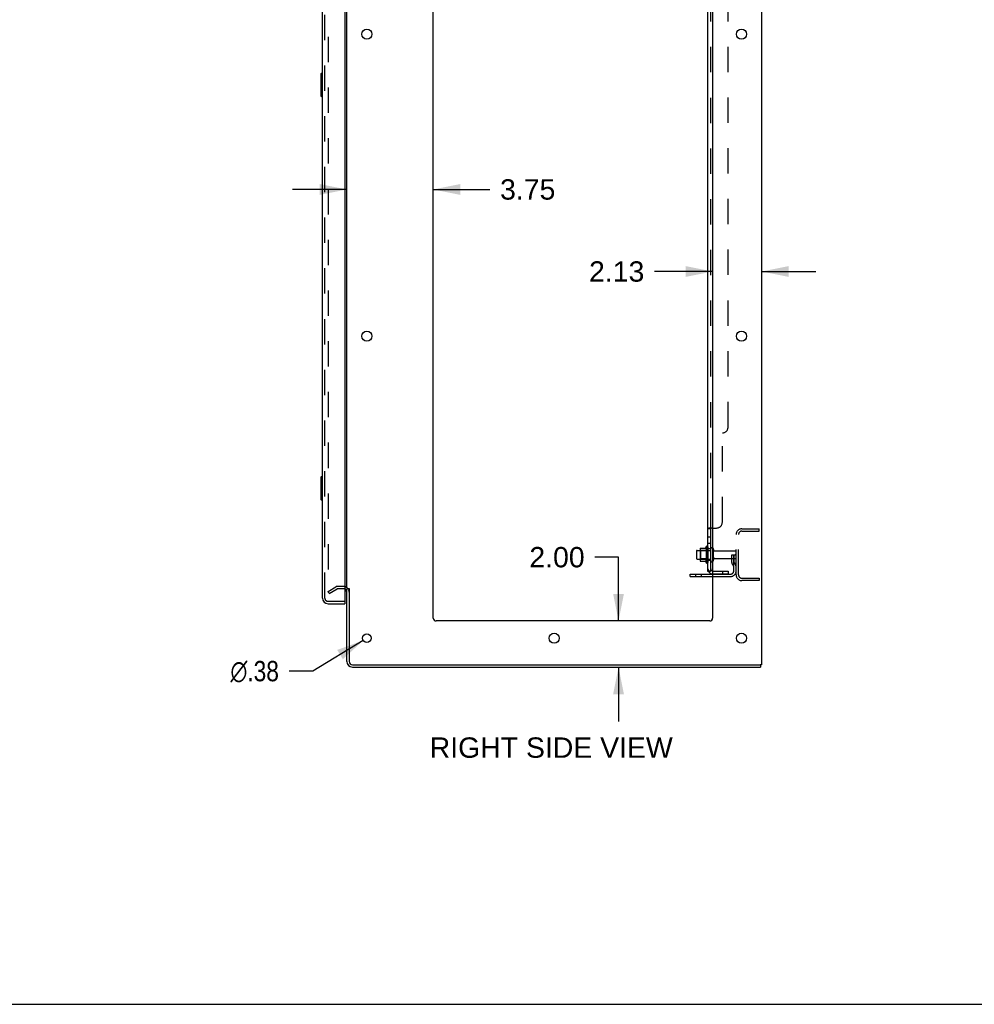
# Model space of a CAD drawing. Header units: inches. Extents: x 0 to 200, y 0 to 129.
# Tile 62 of 118: x 102 to 144, y 0 to 43. Entities that reach past the tile are written whole.
import ezdxf

# ---------------------------------------------------------------- set-up
doc = ezdxf.new("R2010")
doc.units = ezdxf.units.IN
doc.header["$LTSCALE"] = 11
doc.header["$MEASUREMENT"] = 0
doc.linetypes.add('HIDDEN', pattern=[0.2, 0.1, -0.1])
doc.layers.get('0').update_dxf_attribs({"linetype": 'CONTINUOUS'})
for name, color, linetype in [('DEFAULT_2', 8, 'HIDDEN'), ('DIMENSIONS', 7, 'CONTINUOUS'), ('DOOR_ASSEMBLY', 7, 'CONTINUOUS'), ('SUBPANEL', 7, 'CONTINUOUS')]:
    doc.layers.add(name, color=color, linetype=linetype)
doc.styles.get("Standard").update_dxf_attribs({"font": 'arial.ttf'})
doc.styles.add('TEXTSTYLE_1', font='gdt', dxfattribs={"width": 0.8})
doc.dimstyles.new('DIMSTYLE_1', dxfattribs={"dimtxt": 0.882353, "dimasz": 1.176471, "dimexe": 0.09, "dimexo": 0.07, "dimgap": 0.0375, "dimtad": 0, "dimtih": 1, "dimtoh": 1, "dimzin": 4, "dimdsep": 46, "dimtxsty": 'Standard', "dimblk": '_FILLED', "dimblk1": '_FILLED', "dimblk2": '_FILLED', "dimcen": 0.09, "dimadec": 3, "dimazin": 1, "dimtfac": 1, "dimtdec": 3, "dimtofl": 0, "dimtmove": 0, "dimatfit": 3, "dimldrblk": '_FILLED', "dimfxl": 0, "dimtolj": 1, "dimtzin": 4, "dimarcsym": 0})
doc.dimstyles.new('DIMSTYLE_2', dxfattribs={"dimtxt": 0.882353, "dimasz": 1.176471, "dimexe": 0.09, "dimexo": 0.07, "dimgap": 0.09, "dimtad": 0, "dimtih": 1, "dimtoh": 1, "dimzin": 4, "dimdsep": 46, "dimtxsty": 'Standard', "dimblk": '_FILLED', "dimblk1": '_FILLED', "dimblk2": '_FILLED', "dimcen": 0.09, "dimadec": 3, "dimazin": 1, "dimtfac": 1, "dimtdec": 3, "dimtofl": 0, "dimtmove": 0, "dimatfit": 1, "dimldrblk": '_FILLED', "dimfxl": 0, "dimtolj": 1, "dimtzin": 4, "dimarcsym": 0})

# ---------------------------------------------------------------- blocks, each defined once
blk = doc.blocks.new('_FILLED')
at = {"color": 0, "linetype": 'ByBlock'}
blk.add_solid([(0, 0), (-1, 0.2), (-1, -0.2)], dxfattribs=at)
blk = doc.blocks.new('*D14')
at = {"layer": 'DIMENSIONS', "color": 2, "linetype": 'Continuous'}
for p, q in [((116.643, 35.341), (114.29, 35.341)), ((120.393, 35.341), (122.854, 35.341))]:
    blk.add_line(p, q, dxfattribs=at)
at = {"layer": 'DIMENSIONS', "color": 2, "linetype": 'Continuous', "xscale": 1.1764705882, "yscale": 1.1764705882, "zscale": 1.1764705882}
blk.add_blockref('_FILLED', (116.643, 35.341), dxfattribs=at)
at = {"layer": 'DIMENSIONS', "color": 2, "linetype": 'Continuous', "xscale": 1.1764705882, "yscale": 1.1764705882, "zscale": 1.1764705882, "rotation": 180}
blk.add_blockref('_FILLED', (120.393, 35.341), dxfattribs=at)
at = {"layer": 'DIMENSIONS', "color": 2, "linetype": 'Continuous', "insert": (123.295, 35.783), "char_height": 0.8824, "width": 2.39777, "attachment_point": 1, "line_spacing_factor": 0.9}
blk.add_mtext('3.75', dxfattribs=at)
blk = doc.blocks.new('*D15')
at = {"layer": 'DIMENSIONS', "color": 2, "linetype": 'Continuous'}
for p, q in [((132.518, 31.783), (129.996, 31.783)), ((134.643, 31.783), (136.996, 31.783))]:
    blk.add_line(p, q, dxfattribs=at)
at = {"layer": 'DIMENSIONS', "color": 2, "linetype": 'Continuous', "xscale": 1.1764705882, "yscale": 1.1764705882, "zscale": 1.1764705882}
blk.add_blockref('_FILLED', (132.518, 31.783), dxfattribs=at)
at = {"layer": 'DIMENSIONS', "color": 2, "linetype": 'Continuous', "xscale": 1.1764705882, "yscale": 1.1764705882, "zscale": 1.1764705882, "rotation": 180}
blk.add_blockref('_FILLED', (134.643, 31.783), dxfattribs=at)
at = {"layer": 'DIMENSIONS', "color": 2, "linetype": 'Continuous', "insert": (129.555, 32.224), "char_height": 0.8824, "width": 2.39777, "attachment_point": 3, "line_spacing_factor": 0.9}
blk.add_mtext('2.13', dxfattribs=at)
blk = doc.blocks.new('*D16')
at = {"layer": 'DIMENSIONS', "color": 2, "linetype": 'Continuous'}
for p, q in [((128.435, 19.393), (127.406, 19.393)), ((128.435, 16.626), (128.435, 19.393)), ((128.435, 14.626), (128.435, 12.273))]:
    blk.add_line(p, q, dxfattribs=at)
at = {"layer": 'DIMENSIONS', "color": 2, "linetype": 'Continuous', "xscale": 1.1764705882, "yscale": 1.1764705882, "zscale": 1.1764705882}
for p, rotation in [((128.435, 16.626), 270), ((128.435, 14.626), 90)]:
    blk.add_blockref('_FILLED', p, dxfattribs=dict(at, rotation=rotation))
at = {"layer": 'DIMENSIONS', "color": 2, "linetype": 'Continuous', "insert": (126.965, 19.834), "char_height": 0.8824, "width": 2.39777, "attachment_point": 3, "line_spacing_factor": 0.9}
blk.add_mtext('2.00', dxfattribs=at)
blk = doc.blocks.new('*D18')
at = {"layer": 'DIMENSIONS', "color": 2, "linetype": 'Continuous'}
for p, q in [((117.357, 15.779), (115.17, 14.452)), ((115.17, 14.452), (114.141, 14.452))]:
    blk.add_line(p, q, dxfattribs=at)
at = {"layer": 'DIMENSIONS', "color": 2, "linetype": 'Continuous', "xscale": 1.1764705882, "yscale": 1.1764705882, "zscale": 1.1764705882, "rotation": 31.2392584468}
blk.add_blockref('_FILLED', (117.357, 15.779), dxfattribs=at)
at = {"layer": 'DIMENSIONS', "color": 2, "linetype": 'Continuous', "insert": (113.699, 14.893), "char_height": 0.88235, "width": 2.88869, "attachment_point": 3, "line_spacing_factor": 0.9, "style": 'TEXTSTYLE_1'}
blk.add_mtext('{\\fgdt;n}\\fArial;.38', dxfattribs=at)

msp = doc.modelspace()

# ---------------------------------------------------------------- linework, layer by layer
at = {"color": 3, "linetype": 'Continuous'}
for p, q in [((134.643, 82.522), (134.643, 14.73)), ((116.643, 18.074), (116.643, 79.178)), ((120.393, 16.751), (120.393, 79.126)), ((132.518, 79.126), (132.518, 16.751)), ((131.539, 18.657), (132.518, 18.657)), ((116.643, 14.872), (116.643, 18.022)), ((116.747, 18.033), (116.747, 14.872)), ((132.393, 16.626), (120.518, 16.626)), ((116.889, 14.73), (134.553, 14.73)), ((116.889, 14.626), (134.591, 14.626)), ((134.643, 14.73), (134.586, 14.73))]:
    msp.add_line(p, q, dxfattribs=at)
at = {"color": 7, "linetype": 'Continuous'}
for p, q in [((131.814, 19.658), (131.814, 19.343)), ((131.844, 19.688), (131.978, 19.688)), ((131.978, 19.756), (131.978, 19.245)), ((131.988, 19.778), (132.216, 19.778)), ((132.244, 19.857), (132.244, 19.145)), ((131.844, 19.313), (131.978, 19.313)), ((131.988, 19.223), (132.216, 19.223)), ((131.539, 18.553), (131.539, 18.657)), ((131.539, 18.553), (132.518, 18.553)), ((116.747, 18.022), (116.643, 18.022)), ((134.553, 14.73), (134.586, 14.73)), ((134.591, 14.73), (134.591, 14.626)), ((0, 0), (200, 0))]:
    msp.add_line(p, q, dxfattribs=at)
at = {"color": 3, "linetype": 'Continuous'}
for centre, radius in [((117.518, 42.076), 0.219), ((133.768, 42.076), 0.219), ((117.518, 28.976), 0.219), ((133.768, 28.976), 0.219), ((117.518, 15.876), 0.188), ((125.643, 15.876), 0.219), ((133.768, 15.876), 0.219)]:
    msp.add_circle(centre, radius, dxfattribs=at)
at = {"color": 7, "linetype": 'Continuous'}
for centre, radius, start, end in [((131.844, 19.658), 0.03, 90, 180), ((131.988, 19.768), 0.01, 90, 174.8062), ((132.119, 19.756), 0.141, 174.7919, 180), ((132.197, 19.788), 0.01, 270, 336.0321), ((132.844, 19.501), 0.698, 149.3369, 156.0321), ((132.275, 19.835), 0.0384, 0, 145.5503), ((132.494, 19.758), 0.055, 64.0906, 180), ((131.844, 19.343), 0.03, 180, 270), ((132.119, 19.245), 0.141, 180, 185.2081), ((131.988, 19.233), 0.01, 185.1938, 270), ((132.197, 19.213), 0.01, 23.9679, 90), ((132.844, 19.501), 0.698, 203.9679, 210.6631), ((132.494, 19.243), 0.055, 180, 295.9094), ((132.275, 19.167), 0.0384, 214.4497, 360)]:
    msp.add_arc(centre, radius, start, end, dxfattribs=at)
at = {"color": 3, "linetype": 'Continuous'}
for centre, radius, start, end in [((116.5, 17.879), 0.142, 0, 63.5297), ((120.518, 16.751), 0.125, 180, 270), ((132.393, 16.751), 0.125, 270, 360), ((116.889, 14.872), 0.246, 180, 270), ((116.889, 14.872), 0.142, 180, 270)]:
    msp.add_arc(centre, radius, start, end, dxfattribs=at)
at = {"layer": 'DEFAULT_2', "color": 8, "linetype": 'HIDDEN'}
for p, q in [((115.83, 79.36), (115.83, 17.891)), ((133.785, 20.626), (134.539, 20.626)), ((133.785, 20.522), (134.539, 20.522)), ((134.539, 20.522), (134.539, 20.626)), ((133.539, 18.622), (133.539, 20.379)), ((133.643, 18.622), (133.643, 20.379)), ((131.998, 19.684), (131.978, 19.704)), ((131.978, 19.688), (132.439, 19.688)), ((132.294, 19.684), (131.998, 19.684)), ((131.998, 19.684), (131.998, 19.317)), ((132.294, 19.684), (132.314, 19.704)), ((132.294, 19.684), (132.294, 19.317)), ((132.314, 19.835), (132.314, 19.167)), ((132.439, 19.243), (132.439, 19.758)), ((132.549, 19.243), (132.549, 19.758)), ((132.611, 19.666), (133.509, 19.666)), ((131.998, 19.317), (131.978, 19.297)), ((131.978, 19.313), (132.439, 19.313)), ((132.294, 19.317), (131.998, 19.317)), ((132.294, 19.317), (132.314, 19.297)), ((132.611, 19.336), (133.509, 19.336)), ((133.345, 19.501), (133.435, 19.501)), ((133.345, 19.16), (133.345, 19.501)), ((133.449, 19.326), (133.345, 19.326)), ((133.435, 19.501), (133.539, 19.501)), ((133.435, 18.8), (133.435, 19.501)), ((133.449, 19.16), (133.449, 19.501)), ((133.539, 19.501), (133.499, 19.501)), ((133.366, 19.094), (133.415, 19.026)), ((133.451, 19.154), (133.499, 19.086)), ((131.786, 18.553), (131.786, 18.657)), ((132.042, 18.553), (132.042, 18.657)), ((132.518, 18.657), (133.292, 18.657)), ((132.518, 18.553), (133.292, 18.553)), ((133.785, 18.48), (134.539, 18.48)), ((134.539, 18.376), (133.785, 18.376)), ((134.539, 18.48), (134.539, 18.376)), ((115.83, 17.911), (116.17, 18.107)), ((115.882, 17.821), (116.222, 18.017)), ((116.5, 18.126), (116.238, 18.126)), ((116.5, 18.022), (116.238, 18.022)), ((115.882, 17.821), (115.83, 17.911))]:
    msp.add_line(p, q, dxfattribs=at)
for points in [[(115.83, 17.891), (115.83, 17.889), (115.831, 17.887), (115.831, 17.885)], [(115.847, 17.871), (115.846, 17.871), (115.844, 17.872), (115.842, 17.872), (115.84, 17.873), (115.838, 17.874), (115.837, 17.876), (115.835, 17.877), (115.834, 17.879), (115.833, 17.881), (115.832, 17.883), (115.831, 17.885)], [(115.855, 17.873), (115.853, 17.873), (115.852, 17.872), (115.85, 17.872), (115.848, 17.871), (115.847, 17.871)]]:
    msp.add_lwpolyline(points, dxfattribs=at)
for centre, radius, start, end in [((133.785, 20.379), 0.246, 90, 180), ((133.785, 20.379), 0.142, 90, 180), ((132.494, 19.758), 0.055, 360, 64.0906), ((132.611, 19.728), 0.0625, 180, 270), ((133.509, 19.636), 0.03, 360, 90), ((132.494, 19.243), 0.055, 295.9094, 0), ((132.611, 19.273), 0.0625, 90, 180), ((133.509, 19.366), 0.03, 270, 0), ((133.292, 18.8), 0.246, 270, 360), ((133.292, 18.8), 0.142, 270, 360), ((133.459, 19.16), 0.114, 180, 215.7539), ((133.331, 18.965), 0.104, 0, 35.7539), ((133.459, 19.16), 0.01, 180, 215.7539), ((133.331, 18.965), 0.208, 0, 35.7539), ((133.785, 18.622), 0.246, 180, 270), ((133.785, 18.622), 0.142, 180, 270), ((116.238, 17.989), 0.137, 90, 120), ((116.238, 17.989), 0.033, 90, 120), ((116.5, 17.879), 0.246, 0, 90), ((116.5, 17.879), 0.142, 63.5297, 90)]:
    msp.add_arc(centre, radius, start, end, dxfattribs=at)
at = {"layer": 'DOOR_ASSEMBLY', "color": 3, "linetype": 'Continuous'}
for p, q in [((115.585, 17.622), (115.585, 79.629)), ((116.564, 79.752), (116.564, 17.5)), ((115.831, 17.376), (116.564, 17.376))]:
    msp.add_line(p, q, dxfattribs=at)
at = {"layer": 'DOOR_ASSEMBLY', "color": 8, "linetype": 'HIDDEN'}
for p, q in [((115.689, 17.622), (115.689, 79.629)), ((115.831, 17.48), (116.544, 17.48))]:
    msp.add_line(p, q, dxfattribs=at)
at = {"layer": 'DOOR_ASSEMBLY', "color": 7, "linetype": 'Continuous'}
for p, q in [((115.525, 40.361), (115.525, 39.391)), ((115.585, 40.376), (115.54, 40.376)), ((115.571, 40.276), (115.571, 39.476)), ((115.54, 39.376), (115.585, 39.376)), ((115.525, 22.861), (115.525, 21.891)), ((115.585, 22.876), (115.54, 22.876)), ((115.571, 22.776), (115.571, 21.976)), ((115.54, 21.876), (115.585, 21.876)), ((116.544, 17.48), (116.564, 17.48)), ((116.564, 17.48), (116.564, 17.376))]:
    msp.add_line(p, q, dxfattribs=at)
for points in [[(115.57, 40.312), (115.57, 40.306), (115.571, 40.3), (115.571, 40.294), (115.571, 40.288), (115.571, 40.282), (115.571, 40.276)], [(115.571, 39.476), (115.571, 39.469), (115.571, 39.463), (115.571, 39.457), (115.571, 39.451), (115.57, 39.445), (115.57, 39.44)], [(115.57, 22.812), (115.57, 22.806), (115.571, 22.8), (115.571, 22.794), (115.571, 22.788), (115.571, 22.782), (115.571, 22.776)], [(115.571, 21.976), (115.571, 21.969), (115.571, 21.963), (115.571, 21.957), (115.571, 21.951), (115.57, 21.945), (115.57, 21.94)]]:
    msp.add_lwpolyline(points, dxfattribs=at)
for centre, start, end in [((115.54, 40.361), 90, 180), ((115.57, 40.361), 0, 90), ((115.54, 39.391), 180, 270), ((115.57, 39.391), 270, 360), ((115.54, 22.861), 90, 180), ((115.57, 22.861), 0, 90), ((115.54, 21.891), 180, 270), ((115.57, 21.891), 270, 360)]:
    msp.add_arc(centre, 0.015, start, end, dxfattribs=at)
at = {"layer": 'DOOR_ASSEMBLY', "color": 3, "linetype": 'Continuous'}
for centre, radius, start, end in [((115.831, 17.622), 0.246, 180, 270), ((116.544, 17.5), 0.02, 270, 360)]:
    msp.add_arc(centre, radius, start, end, dxfattribs=at)
at = {"layer": 'DOOR_ASSEMBLY', "color": 8, "linetype": 'HIDDEN'}
msp.add_arc((115.831, 17.622), 0.142, 180, 270, dxfattribs=at)
at = {"layer": 'SUBPANEL', "color": 3, "linetype": 'Continuous'}
for p, q in [((132.314, 18.782), (132.314, 78.47)), ((132.518, 20.657), (132.368, 20.657))]:
    msp.add_line(p, q, dxfattribs=at)
at = {"layer": 'SUBPANEL', "color": 8, "linetype": 'HIDDEN'}
for p, q in [((132.439, 20.622), (132.439, 76.63)), ((133.189, 25.032), (133.189, 72.22)), ((132.939, 20.907), (132.939, 24.782)), ((132.368, 20.657), (132.366, 20.655)), ((132.465, 20.652), (132.464, 20.65)), ((132.518, 20.657), (132.689, 20.657)), ((132.439, 20.26), (132.314, 20.26)), ((132.439, 19.979), (132.314, 19.979)), ((132.439, 19.751), (132.314, 19.751)), ((132.439, 19.251), (132.314, 19.251)), ((132.414, 18.782), (132.464, 18.823)), ((132.551, 18.782), (133.189, 18.782)), ((133.189, 18.657), (132.551, 18.657)), ((132.939, 18.782), (132.939, 18.657)), ((133.189, 18.782), (133.189, 18.657))]:
    msp.add_line(p, q, dxfattribs=at)
at = {"layer": 'SUBPANEL', "color": 7, "linetype": 'Continuous'}
for p, q in [((132.439, 20.622), (132.314, 20.622)), ((132.439, 18.782), (132.439, 20.622)), ((132.439, 18.782), (132.314, 18.782)), ((132.368, 18.743), (132.414, 18.782))]:
    msp.add_line(p, q, dxfattribs=at)
at = {"layer": 'SUBPANEL', "color": 3, "linetype": 'Continuous'}
for points in [[(132.34, 20.643), (132.336, 20.642), (132.333, 20.64), (132.33, 20.638), (132.327, 20.637), (132.324, 20.635), (132.321, 20.633), (132.319, 20.632), (132.317, 20.63), (132.316, 20.628), (132.315, 20.626), (132.314, 20.625), (132.314, 20.623), (132.314, 20.622)], [(132.368, 20.657), (132.366, 20.655), (132.363, 20.654), (132.361, 20.652), (132.357, 20.651), (132.354, 20.649), (132.351, 20.648), (132.347, 20.646), (132.34, 20.643)], [(132.343, 18.759), (132.336, 18.762), (132.333, 18.763), (132.33, 18.765), (132.327, 18.766), (132.324, 18.768), (132.321, 18.77), (132.319, 18.772), (132.317, 18.774), (132.316, 18.775), (132.315, 18.777), (132.314, 18.779), (132.314, 18.781), (132.314, 18.782)], [(132.368, 18.743), (132.366, 18.746), (132.363, 18.748), (132.361, 18.75), (132.357, 18.752), (132.354, 18.754), (132.351, 18.755), (132.347, 18.757), (132.343, 18.759)]]:
    msp.add_lwpolyline(points, dxfattribs=at)
at = {"layer": 'SUBPANEL', "color": 8, "linetype": 'HIDDEN'}
for points in [[(132.314, 20.625), (132.314, 20.623), (132.314, 20.622)], [(132.327, 20.637), (132.324, 20.635), (132.321, 20.633), (132.319, 20.632), (132.317, 20.63), (132.316, 20.628), (132.315, 20.626)], [(132.363, 20.654), (132.361, 20.652), (132.357, 20.651)], [(132.442, 20.629), (132.441, 20.627), (132.44, 20.626), (132.439, 20.625)], [(132.439, 20.625), (132.439, 20.623), (132.439, 20.622)], [(132.447, 20.633), (132.445, 20.632), (132.444, 20.63), (132.442, 20.629)], [(132.464, 20.649), (132.463, 20.647), (132.462, 20.646), (132.461, 20.644), (132.46, 20.643), (132.458, 20.641), (132.457, 20.64), (132.455, 20.639)], [(132.464, 20.657), (132.465, 20.655), (132.465, 20.654), (132.465, 20.652)], [(132.443, 18.805), (132.443, 18.805), (132.443, 18.805), (132.442, 18.805), (132.442, 18.805), (132.442, 18.804), (132.441, 18.804), (132.441, 18.804), (132.44, 18.804), (132.44, 18.803), (132.439, 18.803), (132.439, 18.803), (132.438, 18.802), (132.438, 18.802), (132.437, 18.802), (132.437, 18.801), (132.436, 18.801), (132.435, 18.801), (132.435, 18.8), (132.434, 18.8), (132.433, 18.8), (132.433, 18.799), (132.432, 18.799), (132.431, 18.799), (132.43, 18.798), (132.43, 18.798), (132.429, 18.798), (132.428, 18.797), (132.428, 18.797), (132.427, 18.797), (132.426, 18.796), (132.425, 18.796), (132.424, 18.796), (132.424, 18.795), (132.423, 18.795), (132.422, 18.794), (132.421, 18.794), (132.42, 18.794), (132.419, 18.793), (132.418, 18.793), (132.418, 18.793), (132.417, 18.792), (132.416, 18.792), (132.415, 18.792), (132.414, 18.791), (132.413, 18.791), (132.412, 18.79), (132.411, 18.79), (132.41, 18.79), (132.409, 18.789), (132.408, 18.789), (132.407, 18.789), (132.406, 18.788), (132.405, 18.788), (132.403, 18.788), (132.402, 18.787), (132.401, 18.787), (132.4, 18.787), (132.399, 18.786), (132.398, 18.786), (132.397, 18.786), (132.396, 18.785), (132.395, 18.785), (132.394, 18.785), (132.393, 18.785), (132.392, 18.784), (132.391, 18.784), (132.39, 18.784), (132.389, 18.784), (132.388, 18.784), (132.387, 18.783), (132.387, 18.783), (132.386, 18.783), (132.385, 18.783), (132.384, 18.783), (132.383, 18.783), (132.382, 18.782), (132.381, 18.782), (132.381, 18.782), (132.38, 18.782), (132.38, 18.782), (132.379, 18.782), (132.379, 18.782)], [(132.439, 18.802), (132.439, 18.803), (132.44, 18.803), (132.44, 18.803), (132.441, 18.804), (132.441, 18.804), (132.442, 18.804), (132.442, 18.804), (132.442, 18.805), (132.442, 18.805), (132.443, 18.805), (132.443, 18.805), (132.443, 18.805)], [(132.379, 18.782), (132.379, 18.782), (132.379, 18.782), (132.379, 18.782), (132.379, 18.782), (132.379, 18.782), (132.38, 18.782), (132.38, 18.782), (132.38, 18.782), (132.381, 18.782), (132.381, 18.782), (132.382, 18.782)], [(132.441, 18.79), (132.44, 18.788), (132.439, 18.786), (132.439, 18.784), (132.439, 18.782)]]:
    msp.add_lwpolyline(points, dxfattribs=at)
at = {"layer": 'SUBPANEL', "color": 7, "linetype": 'Continuous'}
for points in [[(132.453, 20.637), (132.449, 20.635), (132.447, 20.633), (132.445, 20.632), (132.444, 20.63), (132.442, 20.629), (132.441, 20.627), (132.44, 20.626), (132.439, 20.625), (132.439, 20.623), (132.439, 20.622)], [(132.464, 20.657), (132.465, 20.655), (132.465, 20.654), (132.465, 20.652), (132.464, 20.65), (132.464, 20.649), (132.463, 20.647), (132.462, 20.646), (132.461, 20.644), (132.46, 20.643), (132.458, 20.641), (132.457, 20.64), (132.455, 20.639), (132.453, 20.637)], [(132.445, 18.797), (132.444, 18.794), (132.442, 18.792), (132.441, 18.79)], [(132.457, 18.81), (132.453, 18.806), (132.451, 18.804), (132.449, 18.801), (132.447, 18.799), (132.445, 18.797)], [(132.464, 18.823), (132.465, 18.822), (132.465, 18.821), (132.465, 18.821), (132.464, 18.82), (132.464, 18.819), (132.463, 18.817), (132.462, 18.816), (132.461, 18.815), (132.46, 18.813), (132.458, 18.811), (132.457, 18.81)]]:
    msp.add_lwpolyline(points, dxfattribs=at)
at = {"layer": 'SUBPANEL', "color": 8, "linetype": 'HIDDEN'}
for centre, radius, start, end in [((132.939, 25.032), 0.25, 270, 360), ((132.689, 20.907), 0.25, 270, 360), ((132.551, 18.894), 0.237, 180, 219.4342), ((132.551, 18.894), 0.112, 252.8564, 270), ((132.551, 18.894), 0.237, 261.9942, 270)]:
    msp.add_arc(centre, radius, start, end, dxfattribs=at)
at = {"layer": 'SUBPANEL', "color": 7, "linetype": 'Continuous'}
msp.add_arc((132.551, 18.894), 0.112, 180, 252.8564, dxfattribs=at)
at = {"layer": 'SUBPANEL', "color": 3, "linetype": 'Continuous'}
msp.add_arc((132.551, 18.894), 0.237, 219.4342, 261.9942, dxfattribs=at)

# ---------------------------------------------------------------- texts
at = {"layer": 'DIMENSIONS', "color": 2, "linetype": 'Continuous', "insert": (125.515, 11.575), "char_height": 0.88235, "width": 10.52263, "attachment_point": 2, "line_spacing_factor": 0.9}
msp.add_mtext('RIGHT SIDE VIEW', dxfattribs=at)

# ---------------------------------------------------------------- dimensions: what is measured, and where the dimension line sits
at = {"layer": 'DIMENSIONS', "color": 2, "linetype": 'Continuous'}
for base, p1, p2, angle, picture, middle in [((132.517667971, 31.783000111), (134.642667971, 82.481788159), (132.517667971, 16.750788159), 180, '*D15', (128.344793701, 31.778080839)), ((128.435, 16.626), (134.531, 14.626), (132.393, 16.626), 90, '*D16', (125.755, 19.388))]:
    dim = msp.add_linear_dim(base=base, p1=p1, p2=p2, angle=angle, dimstyle='DIMSTYLE_1', dxfattribs=at)
    dim.commit()
    dim.dimension.update_dxf_attribs({"geometry": picture, "text_midpoint": middle, "dimtype": 160})
dim = msp.add_linear_dim(base=(120.393, 35.341), p1=(116.643, 18.074), p2=(120.393, 16.751), dimstyle='DIMSTYLE_1', dxfattribs=at)
dim.commit()
dim.dimension.update_dxf_attribs({"geometry": '*D14', "text_midpoint": (124.496, 35.336), "dimtype": 160})
dim = msp.add_diameter_dim_2p(p1=(117.357, 15.779), p2=(117.678, 15.973), text='%%c<>', dimstyle='DIMSTYLE_2', override={"dimpost": '<>'}, dxfattribs=at)
dim.commit()
dim.dimension.update_dxf_attribs({"geometry": '*D18', "text_midpoint": (112.255, 14.452), "dimtype": 163})

doc.saveas('drawing.dxf')
